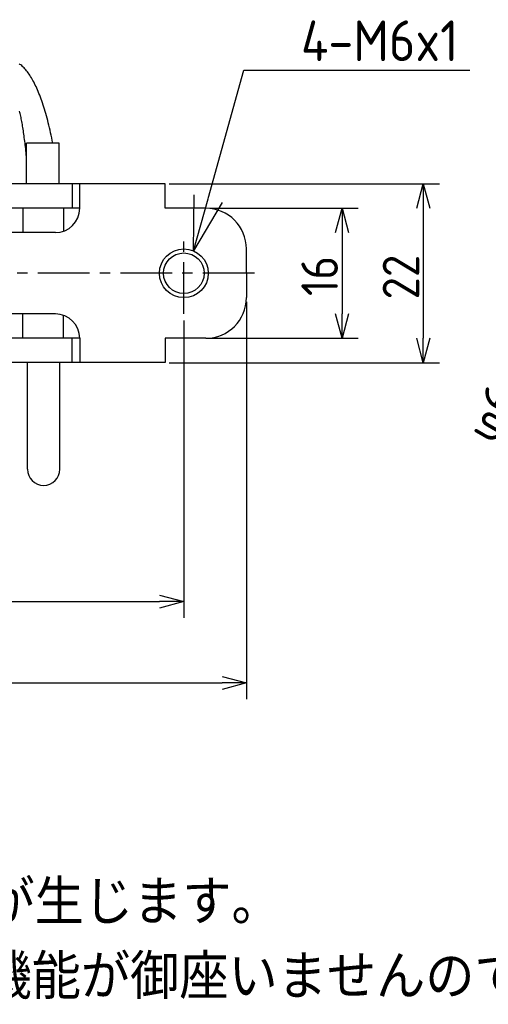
# Model space of a CAD drawing. Extents: x -88 to 325, y 165 to 311.
# Tile 7 of 13: x 15 to 73, y 165 to 287. Entities that reach past the tile are written whole.
import ezdxf

# ---------------------------------------------------------------- set-up
doc = ezdxf.new("R2010")
doc.units = 0
doc.header["$LTSCALE"] = 0.2
doc.linetypes.add('CENTER', pattern=[50.8, 31.75, -6.35, 6.35, -6.35])
doc.layers.get('0').update_dxf_attribs({"linetype": 'CONTINUOUS'})
doc.layers.get('DEFPOINTS').update_dxf_attribs({"linetype": 'CONTINUOUS'})
doc.layers.add('18-0-CON', color=3, linetype='CONTINUOUS')
doc.styles.add('DIMENSION', font='isocp.shx', dxfattribs={"bigfont": 'bigfont.shx'})
doc.styles.get("Standard").update_dxf_attribs({"font": 'isocp.shx', "bigfont": 'bigfont.shx'})
doc.dimstyles.get("Standard").update_dxf_attribs({"dimtxt": 0.18, "dimasz": 0.18, "dimexe": 0.18, "dimexo": 0.0625, "dimgap": 0.09, "dimtad": 0, "dimtih": 1, "dimtoh": 1, "dimzin": 0, "dimcen": 0.09, "dimazin": 3, "dimtfac": 1, "dimtofl": 0, "dimtmove": 0, "dimatfit": 3})

# ---------------------------------------------------------------- blocks, each defined once
blk = doc.blocks.new('_OPEN30')
at = {"color": 0, "linetype": 'BYBLOCK'}
for p, q in [((-1, 0.268), (0, 0)), ((0, 0), (-1, -0.268)), ((0, 0), (-1, 0))]:
    blk.add_line(p, q, dxfattribs=at)
blk = doc.blocks.new('*U44')
at = {"color": 0, "style": 'DIMENSION'}
blk.add_text('16', height=4.5, rotation=90, dxfattribs=at).set_placement((54.5, 252.59))
blk = doc.blocks.new('*D43')
at = {"color": 0}
for p, q in [((38.75, 263.4), (57, 263.4)), ((55, 260.4), (55, 250.4)), ((38.75, 247.4), (57, 247.4))]:
    blk.add_line(p, q, dxfattribs=at)
at = {"layer": 'DEFPOINTS', "color": 0}
for p in [(38.25, 263.4), (38.25, 247.4), (55, 247.4)]:
    blk.add_point(p, dxfattribs=at)
at = {"color": 0, "xscale": 3, "yscale": 3, "zscale": 3}
for p, rotation in [((55, 263.4), 90), ((55, 247.4), 270)]:
    blk.add_blockref('_OPEN30', p, dxfattribs=dict(at, rotation=rotation))
at = {"layer": '18-0-CON'}
blk.add_blockref('*U44', (0, 0), dxfattribs=at)
blk = doc.blocks.new('*U46')
at = {"color": 0, "style": 'DIMENSION'}
blk.add_text('22', height=4.5, rotation=90, dxfattribs=at).set_placement((64.5, 252.17))
blk = doc.blocks.new('*D45')
at = {"color": 0}
for p, q in [((33.75, 266.4), (67, 266.4)), ((65, 263.4), (65, 247.4)), ((33.75, 244.4), (67, 244.4))]:
    blk.add_line(p, q, dxfattribs=at)
at = {"layer": 'DEFPOINTS', "color": 0}
for p in [(33.25, 266.4), (33.25, 244.4), (65, 244.4)]:
    blk.add_point(p, dxfattribs=at)
at = {"color": 0, "xscale": 3, "yscale": 3, "zscale": 3}
for p, rotation in [((65, 266.4), 90), ((65, 244.4), 270)]:
    blk.add_blockref('_OPEN30', p, dxfattribs=dict(at, rotation=rotation))
at = {"layer": '18-0-CON'}
blk.add_blockref('*U46', (0, 0), dxfattribs=at)
blk = doc.blocks.new('*U48')
at = {"color": 0, "style": 'DIMENSION'}
blk.add_text('130', height=4.5, dxfattribs=at).set_placement((-26.03, 205.5))
blk = doc.blocks.new('*D47')
at = {"color": 0}
for p, q in [((-86.75, 251.9), (-86.75, 203)), ((43.25, 251.9), (43.25, 203)), ((-83.75, 205), (40.25, 205))]:
    blk.add_line(p, q, dxfattribs=at)
at = {"layer": 'DEFPOINTS', "color": 0}
for p in [(-86.75, 252.4), (43.25, 252.4), (43.25, 205)]:
    blk.add_point(p, dxfattribs=at)
at = {"color": 0, "xscale": 3, "yscale": 3, "zscale": 3, "rotation": 180}
blk.add_blockref('_OPEN30', (-86.75, 205), dxfattribs=at)
at = {"color": 0, "xscale": 3, "yscale": 3, "zscale": 3}
blk.add_blockref('_OPEN30', (43.25, 205), dxfattribs=at)
at = {"layer": '18-0-CON'}
blk.add_blockref('*U48', (0, 0), dxfattribs=at)
blk = doc.blocks.new('*U50')
at = {"color": 0, "style": 'DIMENSION'}
blk.add_text('114.3', height=4.5, dxfattribs=at).set_placement((-27.99, 215.5))
blk = doc.blocks.new('*D49')
at = {"color": 0}
for p, q in [((-78.75, 249.6), (-78.75, 213)), ((35.55, 249.6), (35.55, 213)), ((-75.75, 215), (32.55, 215))]:
    blk.add_line(p, q, dxfattribs=at)
at = {"layer": 'DEFPOINTS', "color": 0}
for p in [(-78.75, 250.1), (35.55, 250.1), (35.55, 215)]:
    blk.add_point(p, dxfattribs=at)
at = {"color": 0, "xscale": 3, "yscale": 3, "zscale": 3, "rotation": 180}
blk.add_blockref('_OPEN30', (-78.75, 215), dxfattribs=at)
at = {"color": 0, "xscale": 3, "yscale": 3, "zscale": 3}
blk.add_blockref('_OPEN30', (35.55, 215), dxfattribs=at)
at = {"layer": '18-0-CON'}
blk.add_blockref('*U50', (0, 0), dxfattribs=at)
blk = doc.blocks.new('*U96')
at = {"color": 0}
blk.add_lwpolyline([(38.53, 264.58), (42.92, 280.4), (70.7, 280.4)], dxfattribs=at)
at = {"color": 0, "xscale": 6.666666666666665, "yscale": 6.666666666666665, "zscale": 6.666666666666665, "rotation": 254.4816101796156}
blk.add_blockref('_OPEN30', (36.75, 258.15), dxfattribs=at)
blk = doc.blocks.new('*U97')
at = {"color": 0, "style": 'DIMENSION'}
blk.add_text('4-M6x1', height=5, dxfattribs=at).set_placement((49.95, 281.51))
blk = doc.blocks.new('*U101')
at = {"color": 0}
for s, p in [('※寸法には、製品の特性上バラツキが生じます。', (-85.64, 175.26)), ('また、ヘリカル防振器はレベリング機能が御座いませんので、お客様にてシム等を用いてレベリングをお願い致します。', (-86.01, 166.09))]:
    blk.add_text(s, height=5.5, dxfattribs=at).set_placement(p)

msp = doc.modelspace()

# ---------------------------------------------------------------- linework, layer by layer
for p, q in [((20.196, 271.403), (16.196, 271.403)), ((16.196, 266.403), (16.196, 271.403)), ((20.196, 266.403), (20.196, 271.403)), ((33.251, 266.403), (-21.749, 266.403)), ((21.807, 266.403), (21.807, 263.403)), ((22.751, 263.403), (22.751, 266.403)), ((33.251, 263.403), (33.251, 266.403)), ((22.751, 263.403), (-21.749, 263.403)), ((15.751, 263.403), (15.751, 260.403)), ((20.751, 263.403), (20.751, 260.574)), ((38.251, 263.403), (33.251, 263.403)), ((19.751, 260.403), (-21.749, 260.403)), ((43.251, 255.403), (43.251, 258.403)), ((43.251, 255.403), (43.251, 252.403)), ((19.751, 250.403), (-21.749, 250.403)), ((15.751, 247.403), (15.751, 250.403)), ((20.751, 247.403), (20.751, 250.231)), ((22.751, 247.403), (-21.749, 247.403)), ((21.807, 244.403), (21.807, 247.403)), ((22.751, 247.403), (22.751, 244.403)), ((38.251, 247.403), (33.251, 247.403)), ((33.251, 247.403), (33.251, 244.403)), ((33.251, 244.403), (-21.749, 244.403)), ((16.307, 231.303), (16.307, 244.403)), ((20.307, 231.303), (20.307, 244.403))]:
    msp.add_line(p, q)
at = {"color": 0, "linetype": 'CENTER'}
for p, q in [((35.551, 250.403), (35.551, 260.403)), ((44.251, 255.403), (-87.749, 255.403))]:
    msp.add_line(p, q, dxfattribs=at)
for points in [[(19.431, 271.403, 0), (19.366, 271.73, 0), (19.299, 272.054, 0), (19.232, 272.373, 0), (19.163, 272.688, 0), (19.093, 272.998, 0), (19.022, 273.304, 0), (18.949, 273.606, 0), (18.876, 273.902, 0), (18.801, 274.194, 0), (18.725, 274.482, 0), (18.648, 274.764, 0), (18.569, 275.041, 0), (18.49, 275.314, 0), (18.409, 275.581, 0), (18.328, 275.843, 0), (18.245, 276.1, 0), (18.161, 276.351, 0), (18.077, 276.598, 0), (17.991, 276.838, 0), (17.905, 277.074, 0), (17.817, 277.304, 0), (17.729, 277.528, 0), (17.639, 277.746, 0), (17.549, 277.959, 0), (17.458, 278.166, 0), (17.366, 278.367, 0), (17.274, 278.563, 0), (17.18, 278.752, 0), (17.086, 278.936, 0), (16.991, 279.113, 0), (16.896, 279.285, 0), (16.8, 279.45, 0), (16.703, 279.609, 0), (16.605, 279.762, 0), (16.507, 279.909, 0), (16.408, 280.049, 0), (16.309, 280.183, 0), (16.209, 280.311, 0), (16.109, 280.433, 0), (16.008, 280.548, 0), (15.907, 280.656, 0), (15.805, 280.758, 0), (15.703, 280.854, 0), (15.601, 280.943, 0), (15.498, 281.026, 0), (15.395, 281.102, 0), (15.292, 281.172, 0)], [(16.196, 269.743, 0), (16.171, 269.993, 0), (16.145, 270.24, 0), (16.119, 270.483, 0), (16.093, 270.723, 0), (16.066, 270.96, 0), (16.039, 271.193, 0), (16.012, 271.422, 0), (15.984, 271.648, 0), (15.956, 271.87, 0), (15.927, 272.089, 0), (15.898, 272.304, 0), (15.868, 272.515, 0), (15.839, 272.722, 0), (15.809, 272.925, 0), (15.778, 273.125, 0), (15.747, 273.32, 0), (15.716, 273.512, 0), (15.685, 273.699, 0), (15.653, 273.883, 0), (15.621, 274.062, 0), (15.588, 274.237, 0), (15.556, 274.408, 0), (15.523, 274.574, 0), (15.489, 274.736, 0), (15.456, 274.894, 0), (15.422, 275.048, 0), (15.388, 275.197, 0), (15.353, 275.342, 0)]]:
    msp.add_polyline3d(points)
at = {"color": 0, "linetype": 'BYBLOCK'}
msp.add_circle((35.551, 255.403), 3, dxfattribs=at)
msp.add_circle((35.551, 255.403), 2.5)
for centre, radius, start, end in [((19.751, 263.403), 3, 270, 0), ((38.251, 258.403), 5, 0, 90), ((38.251, 252.403), 5, 270, 0), ((19.751, 247.403), 3, 0, 90), ((18.307, 231.303), 2, 180, 360)]:
    msp.add_arc(centre, radius, start, end)

# ---------------------------------------------------------------- block references
msp.add_blockref('*U101', (0, 0))
at = {"layer": '18-0-CON'}
for name in ['*U97', '*U96']:
    msp.add_blockref(name, (0, 0), dxfattribs=at)

# ---------------------------------------------------------------- texts
at = {"color": 3, "style": 'DIMENSION'}
msp.add_text('φ6.6', height=4.5, rotation=60, dxfattribs=at).set_placement((73.755, 234.058))

# ---------------------------------------------------------------- dimensions: what is measured, and where the dimension line sits
at = {"color": 0}
for base, p1, p2, picture, middle in [((65, 244.403), (33.251, 266.403), (33.251, 244.403), '*D45', (62.25, 255.403)), ((55, 247.403), (38.251, 263.403), (38.251, 247.403), '*D43', (52.25, 255.403))]:
    dim = msp.add_linear_dim(base=base, p1=p1, p2=p2, angle=90, dimstyle='Standard', override={"dimscale": 1, "dimclrd": 0, "dimclre": 0, "dimclrt": 0, "dimtol": 0, "dimtp": 0.1, "dimtm": 0}, dxfattribs=at)
    dim.commit()
    dim.dimension.update_dxf_attribs({"geometry": picture, "text_midpoint": middle})
for base, p1, p2, picture, middle in [((43.251, 205), (-86.749, 252.403), (43.251, 252.403), '*D47', (-21.749, 207.75)), ((35.551, 215), (-78.749, 250.103), (35.551, 250.103), '*D49', (-21.599, 217.75))]:
    dim = msp.add_linear_dim(base=base, p1=p1, p2=p2, dimstyle='Standard', override={"dimscale": 1, "dimclrd": 0, "dimclre": 0, "dimclrt": 0, "dimtol": 0, "dimtp": 0.1, "dimtm": 0}, dxfattribs=at)
    dim.commit()
    dim.dimension.update_dxf_attribs({"geometry": picture, "text_midpoint": middle})

doc.saveas('drawing.dxf')
